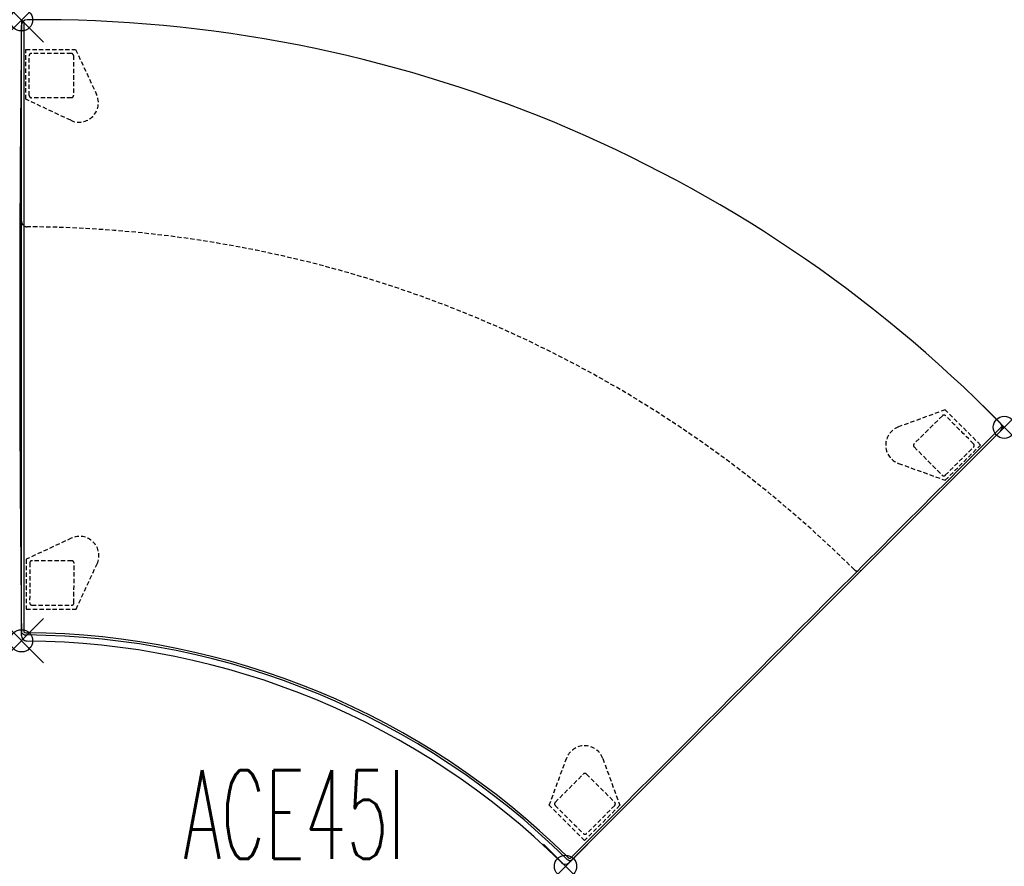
# Model space of a CAD drawing. Header units: inches. Extents: x -0.1 to 44.3, y -38.2 to 0.
import ezdxf
from ezdxf.enums import TextEntityAlignment as Align

# ---------------------------------------------------------------- set-up
doc = ezdxf.new("R2010")
doc.units = ezdxf.units.IN
doc.header["$LTSCALE"] = 0.03937
doc.header["$MEASUREMENT"] = 0
doc.header["$PDMODE"] = 35
doc.header["$PDSIZE"] = 1
doc.linetypes.add('DASHED', pattern=[0.75, 0.5, -0.25])
doc.layers.add('A-FURN-P-SEAT', color=2, linetype='Continuous')
doc.layers.add('A-FURN-P-SEAT-TN', color=2, linetype='Continuous')
doc.styles.add('0', font='TXT.shx')

msp = doc.modelspace()

# ---------------------------------------------------------------- linework, layer by layer
at = {"layer": 'A-FURN-P-SEAT'}
for p, q in [((0, -27.761), (0, -0.243)), ((0.1, -0.095), (0.1, -27.594)), ((44.175, -18.54), (24.716, -37.999)), ((44.276, -18.439), (24.803, -37.912))]:
    msp.add_line(p, q, dxfattribs=at)
at = {"layer": 'A-FURN-P-SEAT', "linetype": 'DASHED', "ltscale": 10}
for p, q in [((0.19, -3.575), (0.194, -1.327)), ((0.194, -1.327), (2.443, -1.331)), ((2.443, -1.331), (3.388, -3.368)), ((0.351, -3.412), (0.346, -1.614)), ((2.345, -1.608), (2.35, -3.408)), ((2.25, -3.507), (0.451, -3.512)), ((2.224, -4.528), (0.19, -3.575)), ((41.678, -17.583), (39.569, -18.354)), ((43.271, -19.17), (41.678, -17.583)), ((41.551, -17.848), (40.275, -19.117)), ((40.275, -19.257), (41.544, -20.533)), ((41.684, -20.762), (43.271, -19.17)), ((41.685, -20.533), (42.96, -19.265)), ((39.572, -19.998), (41.684, -20.762)), ((2.247, -23.372), (0.213, -24.324)), ((0.213, -24.324), (0.216, -26.573)), ((2.273, -24.392), (0.473, -24.387)), ((0.373, -24.488), (0.368, -26.286)), ((2.367, -26.291), (2.372, -24.492)), ((2.465, -26.569), (3.411, -24.532)), ((0.216, -26.573), (2.465, -26.569)), ((23.816, -35.413), (24.588, -33.304)), ((26.231, -33.306), (26.996, -35.418)), ((24.082, -35.286), (25.351, -34.01)), ((25.491, -34.01), (26.767, -35.279)), ((25.403, -37.006), (23.816, -35.413)), ((26.996, -35.418), (25.403, -37.006)), ((26.767, -35.42), (25.499, -36.695))]:
    msp.add_line(p, q, dxfattribs=at)
at = {"layer": 'A-FURN-P-SEAT'}
for centre, radius, start, end in [((0.253, -0.246), 0.253, 90.4487, 179.322), ((0.728, -60.957), 60.966, 44.55134, 90.44866), ((1164.448, -13.878), 1164.529, 179.322039, 180.677019), ((0.05, -0.095), 0.05, 359.9626, 184.9181), ((43.994, -18.364), 0.253, 315.687, 44.5513), ((437683.008, -437676.477), 618928.382, 134.998735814, 135.001281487), ((44.244, -18.4), 0.05, 310.1206, 134.9987), ((0.229, -27.418), 0.317, 223.8702, 263.9341), ((0.25, -27.761), 0.25, 180.005, 269.5919), ((0.24, -27.391), 0.246, 235.4381, 262.8531), ((0.586, -22.57), 5.178, 265.6711, 266.2989), ((0.249, -27.386), 0.252, 260.9141, 270.6595), ((0, -62.715), 35.078, 45.4117, 89.5883), ((0.006, -62.701), 34.965, 45.4035, 89.5965), ((0, -62.715), 34.705, 45.4098, 89.5902), ((21.541, -41.341), 4.746, 48.9544, 49.472), ((24.784, -37.623), 0.188, 227.7494, 263.9606), ((24.54, -37.822), 0.25, 225.4098, 315), ((24.822, -37.541), 0.375, 224.5277, 237.3911), ((24.785, -37.638), 0.274, 232.9734, 273.7885)]:
    msp.add_arc(centre, radius, start, end, dxfattribs=at)
at = {"layer": 'A-FURN-P-SEAT', "linetype": 'DASHED', "ltscale": 10}
for centre, radius, start, end in [((0.446, -1.614), 0.1, 90.441, 179.9032), ((1.853, -184.382), 182.874, 89.8776, 90.44103), ((2.244, -1.609), 0.1, 0.2752, 90.3532), ((0.451, -3.412), 0.1, 180.0246, 269.9746), ((2.595, -3.736), 0.874, 244.9055, 24.9021), ((2.25, -3.408), 0.0993, 270.1291, 0.1592), ((0.25, -9.078), 0.25, 179.283, 269.7802), ((0.004, -62.705), 53.378, 45.264, 89.7372), ((41.622, -17.919), 0.1, 44.6468, 134.7248), ((-87.342, -147.436), 182.874, 44.55897, 45.1224), ((39.869, -19.176), 0.874, 110.0979, 250.0945), ((40.345, -19.187), 0.0993, 134.8408, 224.8709), ((42.889, -19.194), 0.1, 315.0968, 44.559), ((41.615, -20.462), 0.1, 225.0254, 314.9754), ((2.618, -24.164), 0.874, 335.0979, 115.0945), ((0.473, -24.488), 0.1, 90.0254, 179.9754), ((2.272, -24.492), 0.0993, 359.8408, 89.8709), ((37.751, -24.611), 0.25, 224.9628, 315.7076), ((0.469, -26.286), 0.1, 180.0968, 269.559), ((1.875, 156.482), 182.874, 269.55897, 270.1224), ((2.267, -26.291), 0.1, 269.6468, 359.7248), ((25.409, -33.604), 0.874, 19.9055, 159.9021), ((25.421, -34.08), 0.0993, 45.1291, 135.1592), ((24.153, -35.356), 0.1, 135.2752, 225.3532), ((153.67, 93.607), 182.874, 224.8776, 225.44103), ((26.696, -35.349), 0.1, 315.0246, 44.9746), ((25.428, -36.624), 0.1, 225.441, 314.9032)]:
    msp.add_arc(centre, radius, start, end, dxfattribs=at)
at = {"layer": 'A-FURN-P-SEAT'}
for p in [(0, 0), (44.346, -18.369), (0, -28), (24.547, -38.168)]:
    msp.add_point(p, dxfattribs=at)

# ---------------------------------------------------------------- texts
at = {"layer": 'A-FURN-P-SEAT-TN', "style": '0', "width": 0.55}
msp.add_text('ACE45I', height=4, dxfattribs=at).set_placement((12.308, -39.038), align=Align.BOTTOM_CENTER)

doc.saveas('drawing.dxf')
